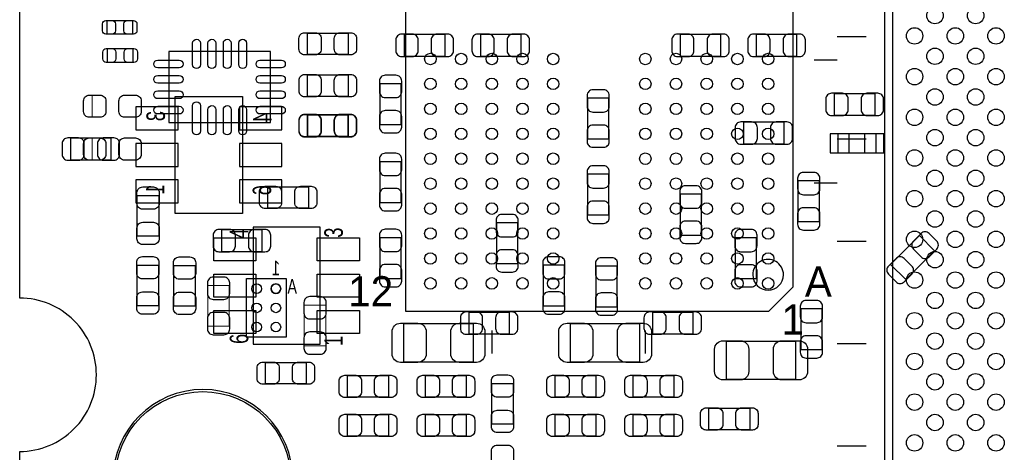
# Model space of a CAD drawing. Extents: x 0 to 67.6, y -0.1 to 51.7.
# Tile 3 of 13: x 0 to 25.7, y 18 to 29.3. Entities that reach past the tile are written whole.
import ezdxf

# ---------------------------------------------------------------- set-up
doc = ezdxf.new("R2010")
doc.units = 0
for name, color, linetype in [('BG_DESIGN_OUTLINE', 30, 'CONTINUOUS'), ('PG_ASSEMBLY_BOTTOM', 43, 'CONTINUOUS'), ('PG_ASSEMBLY_TOP', 253, 'CONTINUOUS'), ('PIN_BOTTOM', 211, 'CONTINUOUS'), ('PIN_TOP', 173, 'CONTINUOUS')]:
    doc.layers.add(name, color=color, linetype=linetype)

msp = doc.modelspace()

# ---------------------------------------------------------------- linework, layer by layer
at = {"layer": 'BG_DESIGN_OUTLINE'}
msp.add_lwpolyline([(67.59956, 21.99894, 0.414214), (65.60058, 19.99996, 0.414214), (67.59956, 18.00098), (67.59956, 0), (16.74876, 0), (16.74876, 3.50012, 0.414214), (16.25092, 4.0005, 0.414214), (15.75054, 3.50012), (15.75054, 0), (0, 0), (0, 18.00098, 0.414214), (1.99898, 19.99996, 0.414214), (0, 21.99894), (0, 51.689), (67.59956, 51.689)], format="xyb", close=True, dxfattribs=at)
at = {"layer": 'PG_ASSEMBLY_BOTTOM'}
for points in [[(10.022332, 28.865322), (10.022332, 28.305506), (11.082528, 28.305506), (11.082528, 28.865322), (10.022332, 28.865322)], [(12.003532, 28.865322), (12.003532, 28.305506), (13.063728, 28.305506), (13.063728, 28.865322), (12.003532, 28.865322)], [(18.270728, 28.305506), (18.270728, 28.865322), (17.210532, 28.865322), (17.210532, 28.305506), (18.270728, 28.305506)], [(20.251928, 28.305506), (20.251928, 28.865322), (19.191732, 28.865322), (19.191732, 28.305506), (20.251928, 28.305506)], [(9.943338, 27.585162), (9.383522, 27.585162), (9.383522, 26.524966), (9.943338, 26.524966), (9.943338, 27.585162)], [(4.05257, 24.205184), (4.05257, 27.255216), (5.80263, 27.255216), (5.80263, 24.205184), (4.05257, 24.205184)], [(15.353538, 27.207464), (14.793722, 27.207464), (14.793722, 26.147268), (15.353538, 26.147268), (15.353538, 27.207464)], [(22.28723, 26.765758), (22.28723, 27.325574), (21.227034, 27.325574), (21.227034, 26.765758), (22.28723, 26.765758)], [(7.496302, 26.772108), (7.496302, 26.212292), (8.556498, 26.212292), (8.556498, 26.772108), (7.496302, 26.772108)], [(19.921728, 26.019506), (19.921728, 26.579322), (18.861532, 26.579322), (18.861532, 26.019506), (19.921728, 26.019506)], [(22.31517, 26.279602), (21.314918, 26.279602), (21.314918, 25.77973), (22.31517, 25.77973), (22.31517, 26.279602)], [(2.384298, 25.602692), (2.384298, 26.162508), (1.324102, 26.162508), (1.324102, 25.602692), (2.384298, 25.602692)], [(9.943338, 25.553162), (9.383522, 25.553162), (9.383522, 24.492966), (9.943338, 24.492966), (9.943338, 25.553162)], [(14.793722, 24.166068), (15.353538, 24.166068), (15.353538, 25.226264), (14.793722, 25.226264), (14.793722, 24.166068)], [(20.280122, 23.991316), (20.839938, 23.991316), (20.839938, 25.051512), (20.280122, 25.051512), (20.280122, 23.991316)], [(17.767808, 24.702262), (17.207992, 24.702262), (17.207992, 23.642066), (17.767808, 23.642066), (17.767808, 24.702262)], [(12.421616, 22.89556), (12.981432, 22.89556), (12.981432, 23.955756), (12.421616, 23.955756), (12.421616, 22.89556)], [(5.261102, 23.774908), (5.261102, 23.215092), (6.321298, 23.215092), (6.321298, 23.774908), (5.261102, 23.774908)], [(23.839424, 23.229824), (23.443692, 23.625556), (22.693884, 22.875748), (23.089616, 22.480016), (23.839424, 23.229824)], [(9.943338, 23.571962), (9.383522, 23.571962), (9.383522, 22.511766), (9.943338, 22.511766), (9.943338, 23.571962)], [(18.643092, 22.507702), (19.202908, 22.507702), (19.202908, 23.567898), (18.643092, 23.567898), (18.643092, 22.507702)], [(14.199108, 22.856698), (13.639292, 22.856698), (13.639292, 21.796502), (14.199108, 21.796502), (14.199108, 22.856698)], [(15.570708, 22.831298), (15.010892, 22.831298), (15.010892, 21.771102), (15.570708, 21.771102), (15.570708, 22.831298)], [(6.941312, 20.977352), (5.911088, 20.977352), (5.911088, 22.507448), (6.941312, 22.507448), (6.941312, 20.977352)], [(12.76223, 21.065236), (12.76223, 21.625052), (11.702034, 21.625052), (11.702034, 21.065236), (12.76223, 21.065236)], [(16.485616, 21.625052), (16.485616, 21.065236), (17.545812, 21.065236), (17.545812, 21.625052), (16.485616, 21.625052)], [(20.350226, 20.654772), (20.910042, 20.654772), (20.910042, 21.714968), (20.350226, 21.714968), (20.350226, 20.654772)]]:
    msp.add_lwpolyline(points, dxfattribs=at)
at = {"layer": 'PG_ASSEMBLY_BOTTOM', "const_width": 0.024892}
for points in [[(5.461508, 22.323298), (4.901692, 22.323298), (4.901692, 21.263102), (5.461508, 21.263102), (5.461508, 22.323298)], [(7.976108, 21.815298), (7.416292, 21.815298), (7.416292, 20.755102), (7.976108, 20.755102), (7.976108, 21.815298)]]:
    msp.add_lwpolyline(points, dxfattribs=at)
at = {"layer": 'PG_ASSEMBLY_BOTTOM'}
msp.add_lwpolyline([(6.801358, 22.242526, 1.000009), (6.551168, 22.242272, 0.999991), (6.801358, 22.242526)], format="xyb", dxfattribs=at)
at = {"layer": 'PG_ASSEMBLY_TOP'}
for points in [[(23.816564, 36.967414), (51.54676, 36.967414), (51.54676, 7.967218), (22.546564, 7.967218), (22.546564, 35.697414), (23.816564, 36.967414)], [(20.152106, 36.755578), (10.05205, 36.755578), (10.05205, 21.655278), (19.517106, 21.655278), (20.152106, 22.290278), (20.152106, 36.755578)], [(2.935478, 29.234384), (2.935478, 28.874212), (2.275586, 28.874212), (2.275586, 29.234384), (2.935478, 29.234384)], [(7.496302, 28.345892), (7.496302, 28.905708), (8.556498, 28.905708), (8.556498, 28.345892), (7.496302, 28.345892)], [(22.054566, 28.808934), (21.304504, 28.808934)], [(2.946146, 28.501086), (2.946146, 28.140914), (2.286254, 28.140914), (2.286254, 28.501086), (2.946146, 28.501086)], [(3.883152, 26.572718), (6.533388, 26.572718), (6.533388, 28.422854), (3.883152, 28.422854), (3.883152, 26.572718)], [(20.702016, 28.20543), (21.301964, 28.20543)], [(7.498588, 27.254962), (7.498588, 27.814778), (8.558784, 27.814778), (8.558784, 27.254962), (7.498588, 27.254962)], [(7.498588, 26.213562), (7.498588, 26.773378), (8.558784, 26.773378), (8.558784, 26.213562), (7.498588, 26.213562)], [(22.054566, 26.141934), (21.304504, 26.141934)], [(7.525766, 24.901398), (7.525766, 24.341582), (6.46557, 24.341582), (6.46557, 24.901398), (7.525766, 24.901398)], [(20.702016, 25.005538), (21.301964, 25.005538)], [(3.62458, 23.61311), (3.064764, 23.61311), (3.064764, 24.673306), (3.62458, 24.673306), (3.62458, 23.61311)], [(7.829804, 20.795996), (7.829804, 23.846028), (6.079744, 23.846028), (6.079744, 20.795996), (7.829804, 20.795996)], [(22.054566, 23.474934), (21.304504, 23.474934)], [(3.058668, 22.858222), (3.618484, 22.858222), (3.618484, 21.798026), (3.058668, 21.798026), (3.058668, 22.858222)], [(4.016502, 22.85111), (4.576318, 22.85111), (4.576318, 21.790914), (4.016502, 21.790914), (4.016502, 22.85111)], [(11.812778, 21.33219), (11.812778, 20.331938), (10.012934, 20.331938), (10.012934, 21.33219), (11.812778, 21.33219)], [(14.35481, 20.331938), (14.35481, 21.33219), (16.154654, 21.33219), (16.154654, 20.331938), (14.35481, 20.331938)], [(12.301982, 21.155152), (12.301982, 20.555204)], [(16.301974, 21.155152), (16.301974, 20.555204)], [(20.218654, 20.87499), (20.218654, 19.874738), (18.41881, 19.874738), (18.41881, 20.87499), (20.218654, 20.87499)], [(22.054566, 20.807934), (21.304504, 20.807934)], [(6.405372, 19.760946), (6.405372, 20.320762), (7.465568, 20.320762), (7.465568, 19.760946), (6.405372, 19.760946)], [(8.546084, 19.416268), (8.546084, 19.976084), (9.60628, 19.976084), (9.60628, 19.416268), (8.546084, 19.416268)], [(11.63828, 19.976084), (11.63828, 19.416268), (10.578084, 19.416268), (10.578084, 19.976084), (11.63828, 19.976084)], [(12.301474, 19.774662), (12.86129, 19.774662), (12.86129, 18.714466), (12.301474, 18.714466), (12.301474, 19.774662)], [(13.956284, 19.416268), (13.956284, 19.976084), (15.01648, 19.976084), (15.01648, 19.416268), (13.956284, 19.416268)], [(17.04848, 19.976084), (17.04848, 19.416268), (15.988284, 19.416268), (15.988284, 19.976084), (17.04848, 19.976084)], [(19.021298, 19.126708), (19.021298, 18.566892), (17.961102, 18.566892), (17.961102, 19.126708), (19.021298, 19.126708)], [(8.546084, 18.400268), (8.546084, 18.960084), (9.60628, 18.960084), (9.60628, 18.400268), (8.546084, 18.400268)], [(11.63828, 18.960084), (11.63828, 18.400268), (10.578084, 18.400268), (10.578084, 18.960084), (11.63828, 18.960084)], [(13.956284, 18.400268), (13.956284, 18.960084), (15.01648, 18.960084), (15.01648, 18.400268), (13.956284, 18.400268)], [(17.04848, 18.960084), (17.04848, 18.400268), (15.988284, 18.400268), (15.988284, 18.960084), (17.04848, 18.960084)], [(22.054566, 18.140934), (21.304504, 18.140934)]]:
    msp.add_lwpolyline(points, dxfattribs=at)
for points, format in [([(23.246588, 8.16737), (50.846736, 8.16737, 0.414127), (51.346608, 8.667242), (51.346608, 36.26739, 0.414127), (50.846736, 36.767262), (24.016716, 36.767262), (22.746716, 35.497262), (22.746716, 8.667242, 0.414127), (23.246588, 8.16737)], "xyb"), ([(2.945384, 27.279346, 0, 0, 0), (2.945384, 26.71953, 0, 0, 0), (1.885188, 26.71953, 0.024892, 0.024892, 0), (1.885188, 27.279346, 0, 0, 0), (2.945384, 27.279346, 0, 0, 0)], "xyseb"), ([(2.945384, 26.161746, 0, 0, 0), (2.945384, 25.60193, 0, 0, 0), (1.885188, 25.60193, 0.024892, 0.024892, 0), (1.885188, 26.161746, 0, 0, 0), (2.945384, 26.161746, 0, 0, 0)], "xyseb"), ([(19.90217, 22.605492, 1.000158), (19.10207, 22.605238, 0.999842), (19.90217, 22.605492)], "xyb"), ([(7.115556, 17.27454, 1), (2.434844, 17.27454, 1), (7.115556, 17.27454)], "xyb")]:
    msp.add_lwpolyline(points, format=format, dxfattribs=at)
at = {"layer": 'PIN_BOTTOM'}
for points in [[(9.952482, 28.295346), (10.23239, 28.295346, 0.414846), (10.382504, 28.44546), (10.382504, 28.725368, 0.414846), (10.23239, 28.875482), (9.952482, 28.875482, 0.414846), (9.802368, 28.725368), (9.802368, 28.44546, 0.414846)], [(11.152378, 28.875482), (10.87247, 28.875482, 0.414846), (10.722356, 28.725368), (10.722356, 28.44546, 0.414846), (10.87247, 28.295346), (11.152378, 28.295346, 0.414846), (11.302492, 28.44546), (11.302492, 28.725368, 0.414846)], [(11.933682, 28.295346), (12.21359, 28.295346, 0.414846), (12.363704, 28.44546), (12.363704, 28.725368, 0.414846), (12.21359, 28.875482), (11.933682, 28.875482, 0.414846), (11.783568, 28.725368), (11.783568, 28.44546, 0.414846)], [(13.133578, 28.875482), (12.85367, 28.875482, 0.414846), (12.703556, 28.725368), (12.703556, 28.44546, 0.414846), (12.85367, 28.295346), (13.133578, 28.295346, 0.414846), (13.283692, 28.44546), (13.283692, 28.725368, 0.414846)], [(17.140682, 28.295346), (17.42059, 28.295346, 0.414846), (17.570704, 28.44546), (17.570704, 28.725368, 0.414846), (17.42059, 28.875482), (17.140682, 28.875482, 0.414846), (16.990568, 28.725368), (16.990568, 28.44546, 0.414846)], [(18.340578, 28.875482), (18.06067, 28.875482, 0.414846), (17.910556, 28.725368), (17.910556, 28.44546, 0.414846), (18.06067, 28.295346), (18.340578, 28.295346, 0.414846), (18.490692, 28.44546), (18.490692, 28.725368, 0.414846)], [(19.121882, 28.295346), (19.40179, 28.295346, 0.414846), (19.551904, 28.44546), (19.551904, 28.725368, 0.414846), (19.40179, 28.875482), (19.121882, 28.875482, 0.414846), (18.971768, 28.725368), (18.971768, 28.44546, 0.414846)], [(20.321778, 28.875482), (20.04187, 28.875482, 0.414846), (19.891756, 28.725368), (19.891756, 28.44546, 0.414846), (20.04187, 28.295346), (20.321778, 28.295346, 0.414846), (20.471892, 28.44546), (20.471892, 28.725368, 0.414846)], [(9.373362, 27.655012), (9.373362, 27.375104, 0.414846), (9.523476, 27.22499), (9.803384, 27.22499, 0.414846), (9.953498, 27.375104), (9.953498, 27.655012, 0.414846), (9.803384, 27.805126), (9.523476, 27.805126, 0.414846)], [(14.783562, 27.277314), (14.783562, 26.997406, 0.414846), (14.933676, 26.847292), (15.213584, 26.847292, 0.414846), (15.363698, 26.997406), (15.363698, 27.277314, 0.414846), (15.213584, 27.427428), (14.933676, 27.427428, 0.414846)], [(21.157184, 26.755598), (21.437092, 26.755598, 0.414846), (21.587206, 26.905712), (21.587206, 27.18562, 0.414846), (21.437092, 27.335734), (21.157184, 27.335734, 0.414846), (21.00707, 27.18562), (21.00707, 26.905712, 0.414846)], [(22.35708, 27.335734), (22.077172, 27.335734, 0.414846), (21.927058, 27.18562), (21.927058, 26.905712, 0.414846), (22.077172, 26.755598), (22.35708, 26.755598, 0.414846), (22.507194, 26.905712), (22.507194, 27.18562, 0.414846)], [(7.426452, 26.202132), (7.70636, 26.202132, 0.414846), (7.856474, 26.352246), (7.856474, 26.632154, 0.414846), (7.70636, 26.782268), (7.426452, 26.782268, 0.414846), (7.276338, 26.632154), (7.276338, 26.352246, 0.414846)], [(8.626348, 26.782268), (8.34644, 26.782268, 0.414846), (8.196326, 26.632154), (8.196326, 26.352246, 0.414846), (8.34644, 26.202132), (8.626348, 26.202132, 0.414846), (8.776462, 26.352246), (8.776462, 26.632154, 0.414846)], [(9.953498, 26.455116), (9.953498, 26.735024, 0.414846), (9.803384, 26.885138), (9.523476, 26.885138, 0.414846), (9.373362, 26.735024), (9.373362, 26.455116, 0.414846), (9.523476, 26.305002), (9.803384, 26.305002, 0.414846)], [(15.363698, 26.077418), (15.363698, 26.357326, 0.414846), (15.213584, 26.50744), (14.933676, 26.50744, 0.414846), (14.783562, 26.357326), (14.783562, 26.077418, 0.414846), (14.933676, 25.927304), (15.213584, 25.927304, 0.414846)], [(18.791682, 26.009346), (19.07159, 26.009346, 0.414846), (19.221704, 26.15946), (19.221704, 26.439368, 0.414846), (19.07159, 26.589482), (18.791682, 26.589482, 0.414846), (18.641568, 26.439368), (18.641568, 26.15946, 0.414846)], [(19.991578, 26.589482), (19.71167, 26.589482, 0.414846), (19.561556, 26.439368), (19.561556, 26.15946, 0.414846), (19.71167, 26.009346), (19.991578, 26.009346, 0.414846), (20.141692, 26.15946), (20.141692, 26.439368, 0.414846)], [(1.254252, 25.592532), (1.53416, 25.592532, 0.414846), (1.684274, 25.742646), (1.684274, 26.022554, 0.414846), (1.53416, 26.172668), (1.254252, 26.172668, 0.414846), (1.104138, 26.022554), (1.104138, 25.742646, 0.414846)], [(2.454148, 26.172668), (2.17424, 26.172668, 0.414846), (2.024126, 26.022554), (2.024126, 25.742646, 0.414846), (2.17424, 25.592532), (2.454148, 25.592532, 0.414846), (2.604262, 25.742646), (2.604262, 26.022554, 0.414846)], [(9.373362, 25.623012), (9.373362, 25.343104, 0.414846), (9.523476, 25.19299), (9.803384, 25.19299, 0.414846), (9.953498, 25.343104), (9.953498, 25.623012, 0.414846), (9.803384, 25.773126), (9.523476, 25.773126, 0.414846)], [(14.783562, 25.296114), (14.783562, 25.016206, 0.414846), (14.933676, 24.866092), (15.213584, 24.866092, 0.414846), (15.363698, 25.016206), (15.363698, 25.296114, 0.414846), (15.213584, 25.446228), (14.933676, 25.446228, 0.414846)], [(20.269962, 25.121362), (20.269962, 24.841454, 0.414846), (20.420076, 24.69134), (20.699984, 24.69134, 0.414846), (20.850098, 24.841454), (20.850098, 25.121362, 0.414846), (20.699984, 25.271476), (20.420076, 25.271476, 0.414846)], [(17.197832, 24.772112), (17.197832, 24.492204, 0.414846), (17.347946, 24.34209), (17.627854, 24.34209, 0.414846), (17.777968, 24.492204), (17.777968, 24.772112, 0.414846), (17.627854, 24.922226), (17.347946, 24.922226, 0.414846)], [(9.953498, 24.423116), (9.953498, 24.703024, 0.414846), (9.803384, 24.853138), (9.523476, 24.853138, 0.414846), (9.373362, 24.703024), (9.373362, 24.423116, 0.414846), (9.523476, 24.273002), (9.803384, 24.273002, 0.414846)], [(15.363698, 24.096218), (15.363698, 24.376126, 0.414846), (15.213584, 24.52624), (14.933676, 24.52624, 0.414846), (14.783562, 24.376126), (14.783562, 24.096218, 0.414846), (14.933676, 23.946104), (15.213584, 23.946104, 0.414846)], [(12.411456, 24.025606), (12.411456, 23.745698, 0.414846), (12.56157, 23.595584), (12.841478, 23.595584, 0.414846), (12.991592, 23.745698), (12.991592, 24.025606, 0.414846), (12.841478, 24.17572), (12.56157, 24.17572, 0.414846)], [(20.850098, 23.921466), (20.850098, 24.201374, 0.414846), (20.699984, 24.351488), (20.420076, 24.351488, 0.414846), (20.269962, 24.201374), (20.269962, 23.921466, 0.414846), (20.420076, 23.771352), (20.699984, 23.771352, 0.414846)], [(17.777968, 23.572216), (17.777968, 23.852124, 0.414846), (17.627854, 24.002238), (17.347946, 24.002238, 0.414846), (17.197832, 23.852124), (17.197832, 23.572216, 0.414846), (17.347946, 23.422102), (17.627854, 23.422102, 0.414846)], [(5.191252, 23.204932), (5.47116, 23.204932, 0.414846), (5.621274, 23.355046), (5.621274, 23.634954, 0.414846), (5.47116, 23.785068), (5.191252, 23.785068, 0.414846), (5.041138, 23.634954), (5.041138, 23.355046, 0.414846)], [(6.391148, 23.785068), (6.11124, 23.785068, 0.414846), (5.961126, 23.634954), (5.961126, 23.355046, 0.414846), (6.11124, 23.204932), (6.391148, 23.204932, 0.414846), (6.541262, 23.355046), (6.541262, 23.634954, 0.414846)], [(9.373362, 23.641812), (9.373362, 23.361904, 0.414846), (9.523476, 23.21179), (9.803384, 23.21179, 0.414846), (9.953498, 23.361904), (9.953498, 23.641812, 0.414846), (9.803384, 23.791926), (9.523476, 23.791926, 0.414846)], [(18.632932, 23.637748), (18.632932, 23.35784, 0.414846), (18.783046, 23.207726), (19.062954, 23.207726, 0.414846), (19.213068, 23.35784), (19.213068, 23.637748, 0.414846), (19.062954, 23.787862), (18.783046, 23.787862, 0.414846)], [(23.485856, 23.682198), (23.28799, 23.484332, 0.415009), (23.28799, 23.271988), (23.485856, 23.074122, 0.415009), (23.6982, 23.074122), (23.896066, 23.271988, 0.415009), (23.896066, 23.484332), (23.6982, 23.682198, 0.415009)], [(12.991592, 22.82571), (12.991592, 23.105618, 0.414846), (12.841478, 23.255732), (12.56157, 23.255732, 0.414846), (12.411456, 23.105618), (12.411456, 22.82571, 0.414846), (12.56157, 22.675596), (12.841478, 22.675596, 0.414846)], [(9.953498, 22.441916), (9.953498, 22.721824, 0.414846), (9.803384, 22.871938), (9.523476, 22.871938, 0.414846), (9.373362, 22.721824), (9.373362, 22.441916, 0.414846), (9.523476, 22.291802), (9.803384, 22.291802, 0.414846)], [(13.629132, 22.926548), (13.629132, 22.64664, 0.414846), (13.779246, 22.496526), (14.059154, 22.496526, 0.414846), (14.209268, 22.64664), (14.209268, 22.926548, 0.414846), (14.059154, 23.076662), (13.779246, 23.076662, 0.414846)], [(15.000732, 22.901148), (15.000732, 22.62124, 0.414846), (15.150846, 22.471126), (15.430754, 22.471126, 0.414846), (15.580868, 22.62124), (15.580868, 22.901148, 0.414846), (15.430754, 23.051262), (15.150846, 23.051262, 0.414846)], [(19.213068, 22.437852), (19.213068, 22.71776, 0.414846), (19.062954, 22.867874), (18.783046, 22.867874, 0.414846), (18.632932, 22.71776), (18.632932, 22.437852, 0.414846), (18.783046, 22.287738), (19.062954, 22.287738, 0.414846)], [(23.047452, 22.423374), (23.245318, 22.62124, 0.415009), (23.245318, 22.833584), (23.047452, 23.03145, 0.415009), (22.835108, 23.03145), (22.637242, 22.833584, 0.415009), (22.637242, 22.62124), (22.835108, 22.423374, 0.415009)], [(4.891532, 22.393148), (4.891532, 22.11324, 0.414846), (5.041646, 21.963126), (5.321554, 21.963126, 0.414846), (5.471668, 22.11324), (5.471668, 22.393148, 0.414846), (5.321554, 22.543262), (5.041646, 22.543262, 0.414846)], [(14.209268, 21.726652), (14.209268, 22.00656, 0.414846), (14.059154, 22.156674), (13.779246, 22.156674, 0.414846), (13.629132, 22.00656), (13.629132, 21.726652, 0.414846), (13.779246, 21.576538), (14.059154, 21.576538, 0.414846)], [(15.580868, 21.701252), (15.580868, 21.98116, 0.414846), (15.430754, 22.131274), (15.150846, 22.131274, 0.414846), (15.000732, 21.98116), (15.000732, 21.701252, 0.414846), (15.150846, 21.551138), (15.430754, 21.551138, 0.414846)], [(7.406132, 21.885148), (7.406132, 21.60524, 0.414846), (7.556246, 21.455126), (7.836154, 21.455126, 0.414846), (7.986268, 21.60524), (7.986268, 21.885148, 0.414846), (7.836154, 22.035262), (7.556246, 22.035262, 0.414846)], [(20.340066, 21.784818), (20.340066, 21.50491, 0.414846), (20.49018, 21.354796), (20.770088, 21.354796, 0.414846), (20.920202, 21.50491), (20.920202, 21.784818, 0.414846), (20.770088, 21.934932), (20.49018, 21.934932, 0.414846)], [(5.471668, 21.193252), (5.471668, 21.47316, 0.414846), (5.321554, 21.623274), (5.041646, 21.623274, 0.414846), (4.891532, 21.47316), (4.891532, 21.193252, 0.414846), (5.041646, 21.043138), (5.321554, 21.043138, 0.414846)], [(11.632184, 21.055076), (11.912092, 21.055076, 0.414846), (12.062206, 21.20519), (12.062206, 21.485098, 0.414846), (11.912092, 21.635212), (11.632184, 21.635212, 0.414846), (11.48207, 21.485098), (11.48207, 21.20519, 0.414846)], [(12.83208, 21.635212), (12.552172, 21.635212, 0.414846), (12.402058, 21.485098), (12.402058, 21.20519, 0.414846), (12.552172, 21.055076), (12.83208, 21.055076, 0.414846), (12.982194, 21.20519), (12.982194, 21.485098, 0.414846)], [(16.415766, 21.055076), (16.695674, 21.055076, 0.414846), (16.845788, 21.20519), (16.845788, 21.485098, 0.414846), (16.695674, 21.635212), (16.415766, 21.635212, 0.414846), (16.265652, 21.485098), (16.265652, 21.20519, 0.414846)], [(17.615662, 21.635212), (17.335754, 21.635212, 0.414846), (17.18564, 21.485098), (17.18564, 21.20519, 0.414846), (17.335754, 21.055076), (17.615662, 21.055076, 0.414846), (17.765776, 21.20519), (17.765776, 21.485098, 0.414846)], [(7.986268, 20.685252), (7.986268, 20.96516, 0.414846), (7.836154, 21.115274), (7.556246, 21.115274, 0.414846), (7.406132, 20.96516), (7.406132, 20.685252, 0.414846), (7.556246, 20.535138), (7.836154, 20.535138, 0.414846)], [(20.920202, 20.584922), (20.920202, 20.86483, 0.414846), (20.770088, 21.014944), (20.49018, 21.014944, 0.414846), (20.340066, 20.86483), (20.340066, 20.584922, 0.414846), (20.49018, 20.434808), (20.770088, 20.434808, 0.414846)]]:
    msp.add_lwpolyline(points, format="xyb", close=True, dxfattribs=at)
for points in [[(3.027553, 26.380186), (4.127627, 26.380186), (4.127627, 26.980134), (3.027553, 26.980134)], [(5.727573, 26.380186), (6.827647, 26.380186), (6.827647, 26.980134), (5.727573, 26.980134)], [(21.114893, 25.779603), (21.615019, 25.779603), (21.615019, 26.279729), (21.114893, 26.279729)], [(22.015069, 25.779603), (22.515195, 25.779603), (22.515195, 26.279729), (22.015069, 26.279729)], [(3.027553, 25.430226), (4.127627, 25.430226), (4.127627, 26.030174), (3.027553, 26.030174)], [(5.727573, 25.430226), (6.827647, 25.430226), (6.827647, 26.030174), (5.727573, 26.030174)], [(3.027553, 24.480266), (4.127627, 24.480266), (4.127627, 25.080214), (3.027553, 25.080214)], [(5.727573, 24.480266), (6.827647, 24.480266), (6.827647, 25.080214), (5.727573, 25.080214)]]:
    msp.add_lwpolyline(points, close=True, dxfattribs=at)
for centre, radius in [((6.176264, 22.242526), 0.124968), ((6.676136, 22.242526), 0.124968), ((6.176264, 21.7424), 0.124968), ((6.676136, 21.7424), 0.124968), ((6.176264, 21.242274), 0.124968), ((6.676136, 21.242274), 0.124968), ((4.7752, 17.27454), 2.286)]:
    msp.add_circle(centre, radius, dxfattribs=at)
at = {"layer": 'PIN_TOP'}
for points in [[(2.245614, 29.234384), (2.405634, 29.234384, -0.413587), (2.49555, 29.144214), (2.49555, 28.964382, -0.413587), (2.405634, 28.874212), (2.245614, 28.874212, -0.413587), (2.155698, 28.964382), (2.155698, 29.144214, -0.413587)], [(2.96545, 28.874212), (2.80543, 28.874212, -0.413587), (2.715514, 28.964382), (2.715514, 29.144214, -0.413587), (2.80543, 29.234384), (2.96545, 29.234384, -0.413587), (3.055366, 29.144214), (3.055366, 28.964382, -0.413587)], [(4.709922, 28.64231), (4.709922, 28.08351, -1), (4.506722, 28.08351), (4.506722, 28.64231, -1)], [(5.109972, 28.64231), (5.109972, 28.08351, -1), (4.906772, 28.08351), (4.906772, 28.64231, -1)], [(5.509768, 28.64231), (5.509768, 28.08351, -1), (5.306568, 28.08351), (5.306568, 28.64231, -1)], [(5.909818, 28.64231), (5.909818, 28.08351, -1), (5.706618, 28.08351), (5.706618, 28.64231, -1)], [(7.426452, 28.915868), (7.70636, 28.915868, -0.414846), (7.856474, 28.765754), (7.856474, 28.485846, -0.414846), (7.70636, 28.335732), (7.426452, 28.335732, -0.414846), (7.276338, 28.485846), (7.276338, 28.765754, -0.414846)], [(8.626348, 28.335732), (8.34644, 28.335732, -0.414846), (8.196326, 28.485846), (8.196326, 28.765754, -0.414846), (8.34644, 28.915868), (8.626348, 28.915868, -0.414846), (8.776462, 28.765754), (8.776462, 28.485846, -0.414846)], [(2.256282, 28.501086), (2.416302, 28.501086, -0.413587), (2.506218, 28.410916), (2.506218, 28.231084, -0.413587), (2.416302, 28.140914), (2.256282, 28.140914, -0.413587), (2.166366, 28.231084), (2.166366, 28.410916, -0.413587)], [(2.976118, 28.140914), (2.816098, 28.140914, -0.413587), (2.726182, 28.231084), (2.726182, 28.410916, -0.413587), (2.816098, 28.501086), (2.976118, 28.501086, -0.413587), (3.066034, 28.410916), (3.066034, 28.231084, -0.413587)], [(4.155186, 27.996134), (3.596386, 27.996134, -1), (3.596386, 28.199334), (4.155186, 28.199334, -1)], [(6.820154, 27.996134), (6.261354, 27.996134, -1), (6.261354, 28.199334), (6.820154, 28.199334, -1)], [(4.155186, 27.596084), (3.596386, 27.596084, -1), (3.596386, 27.799284), (4.155186, 27.799284, -1)], [(6.820154, 27.596084), (6.261354, 27.596084, -1), (6.261354, 27.799284), (6.820154, 27.799284, -1)], [(7.428738, 27.824938), (7.708646, 27.824938, -0.414846), (7.85876, 27.674824), (7.85876, 27.394916, -0.414846), (7.708646, 27.244802), (7.428738, 27.244802, -0.414846), (7.278624, 27.394916), (7.278624, 27.674824, -0.414846)], [(8.628634, 27.244802), (8.348726, 27.244802, -0.414846), (8.198612, 27.394916), (8.198612, 27.674824, -0.414846), (8.348726, 27.824938), (8.628634, 27.824938, -0.414846), (8.778748, 27.674824), (8.778748, 27.394916, -0.414846)], [(1.815338, 27.289506), (2.095246, 27.289506, -0.414846), (2.24536, 27.139392), (2.24536, 26.859484, -0.414846), (2.095246, 26.70937), (1.815338, 26.70937, -0.414846), (1.665224, 26.859484), (1.665224, 27.139392, -0.414846)], [(3.015234, 26.70937), (2.735326, 26.70937, -0.414846), (2.585212, 26.859484), (2.585212, 27.139392, -0.414846), (2.735326, 27.289506), (3.015234, 27.289506, -0.414846), (3.165348, 27.139392), (3.165348, 26.859484, -0.414846)], [(4.155186, 27.196288), (3.596386, 27.196288, -1), (3.596386, 27.399488), (4.155186, 27.399488, -1)], [(6.820154, 27.196288), (6.261354, 27.196288, -1), (6.261354, 27.399488), (6.820154, 27.399488, -1)], [(4.155186, 26.796238), (3.596386, 26.796238, -1), (3.596386, 26.999438), (4.155186, 26.999438, -1)], [(4.709922, 27.013662), (4.709922, 26.353262, -1), (4.506722, 26.353262), (4.506722, 27.013662, -1)], [(5.109972, 26.912062), (5.109972, 26.353262, -1), (4.906772, 26.353262), (4.906772, 26.912062, -1)], [(5.509768, 26.912062), (5.509768, 26.353262, -1), (5.306568, 26.353262), (5.306568, 26.912062, -1)], [(5.909818, 26.912062), (5.909818, 26.353262, -1), (5.706618, 26.353262), (5.706618, 26.912062, -1)], [(6.820154, 26.796238), (6.261354, 26.796238, -1), (6.261354, 26.999438), (6.820154, 26.999438, -1)], [(7.428738, 26.783538), (7.708646, 26.783538, -0.414846), (7.85876, 26.633424), (7.85876, 26.353516, -0.414846), (7.708646, 26.203402), (7.428738, 26.203402, -0.414846), (7.278624, 26.353516), (7.278624, 26.633424, -0.414846)], [(8.628634, 26.203402), (8.348726, 26.203402, -0.414846), (8.198612, 26.353516), (8.198612, 26.633424, -0.414846), (8.348726, 26.783538), (8.628634, 26.783538, -0.414846), (8.778748, 26.633424), (8.778748, 26.353516, -0.414846)], [(1.815338, 26.171906), (2.095246, 26.171906, -0.414846), (2.24536, 26.021792), (2.24536, 25.741884, -0.414846), (2.095246, 25.59177), (1.815338, 25.59177, -0.414846), (1.665224, 25.741884), (1.665224, 26.021792, -0.414846)], [(3.015234, 25.59177), (2.735326, 25.59177, -0.414846), (2.585212, 25.741884), (2.585212, 26.021792, -0.414846), (2.735326, 26.171906), (3.015234, 26.171906, -0.414846), (3.165348, 26.021792), (3.165348, 25.741884, -0.414846)], [(3.63474, 24.743156), (3.63474, 24.463248, -0.414846), (3.484626, 24.313134), (3.204718, 24.313134, -0.414846), (3.054604, 24.463248), (3.054604, 24.743156, -0.414846), (3.204718, 24.89327), (3.484626, 24.89327, -0.414846)], [(6.39572, 24.911558), (6.675628, 24.911558, -0.414846), (6.825742, 24.761444), (6.825742, 24.481536, -0.414846), (6.675628, 24.331422), (6.39572, 24.331422, -0.414846), (6.245606, 24.481536), (6.245606, 24.761444, -0.414846)], [(7.595616, 24.331422), (7.315708, 24.331422, -0.414846), (7.165594, 24.481536), (7.165594, 24.761444, -0.414846), (7.315708, 24.911558), (7.595616, 24.911558, -0.414846), (7.74573, 24.761444), (7.74573, 24.481536, -0.414846)], [(3.054604, 23.54326), (3.054604, 23.823168, -0.414846), (3.204718, 23.973282), (3.484626, 23.973282, -0.414846), (3.63474, 23.823168), (3.63474, 23.54326, -0.414846), (3.484626, 23.393146), (3.204718, 23.393146, -0.414846)], [(3.628644, 22.928072), (3.628644, 22.648164, -0.414846), (3.47853, 22.49805), (3.198622, 22.49805, -0.414846), (3.048508, 22.648164), (3.048508, 22.928072, -0.414846), (3.198622, 23.078186), (3.47853, 23.078186, -0.414846)], [(4.586478, 22.92096), (4.586478, 22.641052, -0.414846), (4.436364, 22.490938), (4.156456, 22.490938, -0.414846), (4.006342, 22.641052), (4.006342, 22.92096, -0.414846), (4.156456, 23.071074), (4.436364, 23.071074, -0.414846)], [(3.048508, 21.728176), (3.048508, 22.008084, -0.414846), (3.198622, 22.158198), (3.47853, 22.158198, -0.414846), (3.628644, 22.008084), (3.628644, 21.728176, -0.414846), (3.47853, 21.578062), (3.198622, 21.578062, -0.414846)], [(4.006342, 21.721064), (4.006342, 22.000972, -0.414846), (4.156456, 22.151086), (4.436364, 22.151086, -0.414846), (4.586478, 22.000972), (4.586478, 21.721064, -0.414846), (4.436364, 21.57095), (4.156456, 21.57095, -0.414846)], [(9.922764, 21.342096), (10.372852, 21.342096, -0.414414), (10.592816, 21.122132), (10.592816, 20.541996, -0.414414), (10.372852, 20.322032), (9.922764, 20.322032, -0.414414), (9.7028, 20.541996), (9.7028, 21.122132, -0.414414)], [(11.902948, 20.322032), (11.45286, 20.322032, -0.414414), (11.232896, 20.541996), (11.232896, 21.122132, -0.414414), (11.45286, 21.342096), (11.902948, 21.342096, -0.414414), (12.122912, 21.122132), (12.122912, 20.541996, -0.414414)], [(14.26464, 21.342096), (14.714728, 21.342096, -0.414414), (14.934692, 21.122132), (14.934692, 20.541996, -0.414414), (14.714728, 20.322032), (14.26464, 20.322032, -0.414414), (14.044676, 20.541996), (14.044676, 21.122132, -0.414414)], [(16.244824, 20.322032), (15.794736, 20.322032, -0.414414), (15.574772, 20.541996), (15.574772, 21.122132, -0.414414), (15.794736, 21.342096), (16.244824, 21.342096, -0.414414), (16.464788, 21.122132), (16.464788, 20.541996, -0.414414)], [(18.32864, 20.884896), (18.778728, 20.884896, -0.414414), (18.998692, 20.664932), (18.998692, 20.084796, -0.414414), (18.778728, 19.864832), (18.32864, 19.864832, -0.414414), (18.108676, 20.084796), (18.108676, 20.664932, -0.414414)], [(20.308824, 19.864832), (19.858736, 19.864832, -0.414414), (19.638772, 20.084796), (19.638772, 20.664932, -0.414414), (19.858736, 20.884896), (20.308824, 20.884896, -0.414414), (20.528788, 20.664932), (20.528788, 20.084796, -0.414414)], [(6.335522, 20.330922), (6.61543, 20.330922, -0.414846), (6.765544, 20.180808), (6.765544, 19.9009, -0.414846), (6.61543, 19.750786), (6.335522, 19.750786, -0.414846), (6.185408, 19.9009), (6.185408, 20.180808, -0.414846)], [(7.535418, 19.750786), (7.25551, 19.750786, -0.414846), (7.105396, 19.9009), (7.105396, 20.180808, -0.414846), (7.25551, 20.330922), (7.535418, 20.330922, -0.414846), (7.685532, 20.180808), (7.685532, 19.9009, -0.414846)], [(8.476234, 19.986244), (8.756142, 19.986244, -0.414846), (8.906256, 19.83613), (8.906256, 19.556222, -0.414846), (8.756142, 19.406108), (8.476234, 19.406108, -0.414846), (8.32612, 19.556222), (8.32612, 19.83613, -0.414846)], [(9.67613, 19.406108), (9.396222, 19.406108, -0.414846), (9.246108, 19.556222), (9.246108, 19.83613, -0.414846), (9.396222, 19.986244), (9.67613, 19.986244, -0.414846), (9.826244, 19.83613), (9.826244, 19.556222, -0.414846)], [(10.508234, 19.986244), (10.788142, 19.986244, -0.414846), (10.938256, 19.83613), (10.938256, 19.556222, -0.414846), (10.788142, 19.406108), (10.508234, 19.406108, -0.414846), (10.35812, 19.556222), (10.35812, 19.83613, -0.414846)], [(11.70813, 19.406108), (11.428222, 19.406108, -0.414846), (11.278108, 19.556222), (11.278108, 19.83613, -0.414846), (11.428222, 19.986244), (11.70813, 19.986244, -0.414846), (11.858244, 19.83613), (11.858244, 19.556222, -0.414846)], [(12.87145, 19.844512), (12.87145, 19.564604, -0.414846), (12.721336, 19.41449), (12.441428, 19.41449, -0.414846), (12.291314, 19.564604), (12.291314, 19.844512, -0.414846), (12.441428, 19.994626), (12.721336, 19.994626, -0.414846)], [(13.886434, 19.986244), (14.166342, 19.986244, -0.414846), (14.316456, 19.83613), (14.316456, 19.556222, -0.414846), (14.166342, 19.406108), (13.886434, 19.406108, -0.414846), (13.73632, 19.556222), (13.73632, 19.83613, -0.414846)], [(15.08633, 19.406108), (14.806422, 19.406108, -0.414846), (14.656308, 19.556222), (14.656308, 19.83613, -0.414846), (14.806422, 19.986244), (15.08633, 19.986244, -0.414846), (15.236444, 19.83613), (15.236444, 19.556222, -0.414846)], [(15.918434, 19.986244), (16.198342, 19.986244, -0.414846), (16.348456, 19.83613), (16.348456, 19.556222, -0.414846), (16.198342, 19.406108), (15.918434, 19.406108, -0.414846), (15.76832, 19.556222), (15.76832, 19.83613, -0.414846)], [(17.11833, 19.406108), (16.838422, 19.406108, -0.414846), (16.688308, 19.556222), (16.688308, 19.83613, -0.414846), (16.838422, 19.986244), (17.11833, 19.986244, -0.414846), (17.268444, 19.83613), (17.268444, 19.556222, -0.414846)], [(12.291314, 18.644616), (12.291314, 18.924524, -0.414846), (12.441428, 19.074638), (12.721336, 19.074638, -0.414846), (12.87145, 18.924524), (12.87145, 18.644616, -0.414846), (12.721336, 18.494502), (12.441428, 18.494502, -0.414846)], [(17.891252, 19.136868), (18.17116, 19.136868, -0.414846), (18.321274, 18.986754), (18.321274, 18.706846, -0.414846), (18.17116, 18.556732), (17.891252, 18.556732, -0.414846), (17.741138, 18.706846), (17.741138, 18.986754, -0.414846)], [(19.091148, 18.556732), (18.81124, 18.556732, -0.414846), (18.661126, 18.706846), (18.661126, 18.986754, -0.414846), (18.81124, 19.136868), (19.091148, 19.136868, -0.414846), (19.241262, 18.986754), (19.241262, 18.706846, -0.414846)], [(8.476234, 18.970244), (8.756142, 18.970244, -0.414846), (8.906256, 18.82013), (8.906256, 18.540222, -0.414846), (8.756142, 18.390108), (8.476234, 18.390108, -0.414846), (8.32612, 18.540222), (8.32612, 18.82013, -0.414846)], [(9.67613, 18.390108), (9.396222, 18.390108, -0.414846), (9.246108, 18.540222), (9.246108, 18.82013, -0.414846), (9.396222, 18.970244), (9.67613, 18.970244, -0.414846), (9.826244, 18.82013), (9.826244, 18.540222, -0.414846)], [(10.508234, 18.970244), (10.788142, 18.970244, -0.414846), (10.938256, 18.82013), (10.938256, 18.540222, -0.414846), (10.788142, 18.390108), (10.508234, 18.390108, -0.414846), (10.35812, 18.540222), (10.35812, 18.82013, -0.414846)], [(11.70813, 18.390108), (11.428222, 18.390108, -0.414846), (11.278108, 18.540222), (11.278108, 18.82013, -0.414846), (11.428222, 18.970244), (11.70813, 18.970244, -0.414846), (11.858244, 18.82013), (11.858244, 18.540222, -0.414846)], [(13.886434, 18.970244), (14.166342, 18.970244, -0.414846), (14.316456, 18.82013), (14.316456, 18.540222, -0.414846), (14.166342, 18.390108), (13.886434, 18.390108, -0.414846), (13.73632, 18.540222), (13.73632, 18.82013, -0.414846)], [(15.08633, 18.390108), (14.806422, 18.390108, -0.414846), (14.656308, 18.540222), (14.656308, 18.82013, -0.414846), (14.806422, 18.970244), (15.08633, 18.970244, -0.414846), (15.236444, 18.82013), (15.236444, 18.540222, -0.414846)], [(15.918434, 18.970244), (16.198342, 18.970244, -0.414846), (16.348456, 18.82013), (16.348456, 18.540222, -0.414846), (16.198342, 18.390108), (15.918434, 18.390108, -0.414846), (15.76832, 18.540222), (15.76832, 18.82013, -0.414846)], [(17.11833, 18.390108), (16.838422, 18.390108, -0.414846), (16.688308, 18.540222), (16.688308, 18.82013, -0.414846), (16.838422, 18.970244), (17.11833, 18.970244, -0.414846), (17.268444, 18.82013), (17.268444, 18.540222, -0.414846)], [(12.87145, 18.015712), (12.87145, 17.735804, -0.414846), (12.721336, 17.58569), (12.441428, 17.58569, -0.414846), (12.291314, 17.735804), (12.291314, 18.015712, -0.414846), (12.441428, 18.165826), (12.721336, 18.165826, -0.414846)]]:
    msp.add_lwpolyline(points, format="xyb", close=True, dxfattribs=at)
for points in [[(6.154801, 22.970998), (5.054727, 22.970998), (5.054727, 23.570946), (6.154801, 23.570946)], [(8.854821, 22.970998), (7.754747, 22.970998), (7.754747, 23.570946), (8.854821, 23.570946)], [(6.154801, 22.021038), (5.054727, 22.021038), (5.054727, 22.620986), (6.154801, 22.620986)], [(8.854821, 22.021038), (7.754747, 22.021038), (7.754747, 22.620986), (8.854821, 22.620986)], [(6.154801, 21.071078), (5.054727, 21.071078), (5.054727, 21.671026), (6.154801, 21.671026)], [(8.854821, 21.071078), (7.754747, 21.071078), (7.754747, 21.671026), (8.854821, 21.671026)]]:
    msp.add_lwpolyline(points, close=True, dxfattribs=at)
for centre, radius in [((23.849076, 29.361638), 0.21463), ((24.90978, 29.361638), 0.21463), ((23.318724, 28.831286), 0.21463), ((24.379428, 28.831286), 0.21463), ((25.440132, 28.831286), 0.21463), ((23.849076, 28.300934), 0.21463), ((24.90978, 28.300934), 0.21463), ((10.702036, 28.230322), 0.149987), ((11.502136, 28.230322), 0.149987), ((12.301982, 28.230322), 0.149987), ((13.102082, 28.230322), 0.149987), ((13.902182, 28.230322), 0.149987), ((16.301974, 28.230322), 0.149987), ((17.102074, 28.230322), 0.149987), ((17.902174, 28.230322), 0.149987), ((18.70202, 28.230322), 0.149987), ((19.50212, 28.230322), 0.149987), ((23.318724, 27.770582), 0.21463), ((24.379428, 27.770582), 0.21463), ((25.440132, 27.770582), 0.21463), ((10.702036, 27.580336), 0.149987), ((11.502136, 27.580336), 0.149987), ((12.301982, 27.580336), 0.149987), ((13.102082, 27.580336), 0.149987), ((13.902182, 27.580336), 0.149987), ((16.301974, 27.580336), 0.149987), ((17.102074, 27.580336), 0.149987), ((17.902174, 27.580336), 0.149987), ((18.70202, 27.580336), 0.149987), ((19.50212, 27.580336), 0.149987), ((23.849076, 27.24023), 0.21463), ((24.90978, 27.24023), 0.21463), ((10.702036, 26.93035), 0.149987), ((11.502136, 26.93035), 0.149987), ((12.301982, 26.93035), 0.149987), ((13.102082, 26.93035), 0.149987), ((13.902182, 26.93035), 0.149987), ((16.301974, 26.93035), 0.149987), ((17.102074, 26.93035), 0.149987), ((17.902174, 26.93035), 0.149987), ((18.70202, 26.93035), 0.149987), ((19.50212, 26.93035), 0.149987), ((23.318724, 26.709878), 0.21463), ((24.379428, 26.709878), 0.21463), ((25.440132, 26.709878), 0.21463), ((10.702036, 26.280364), 0.149987), ((11.502136, 26.280364), 0.149987), ((12.301982, 26.280364), 0.149987), ((13.102082, 26.280364), 0.149987), ((13.902182, 26.280364), 0.149987), ((16.301974, 26.280364), 0.149987), ((17.102074, 26.280364), 0.149987), ((17.902174, 26.280364), 0.149987), ((18.70202, 26.280364), 0.149987), ((19.50212, 26.280364), 0.149987), ((23.849076, 26.179526), 0.21463), ((24.90978, 26.179526), 0.21463), ((10.702036, 25.630378), 0.149987), ((11.502136, 25.630378), 0.149987), ((12.301982, 25.630378), 0.149987), ((13.102082, 25.630378), 0.149987), ((13.902182, 25.630378), 0.149987), ((16.301974, 25.630378), 0.149987), ((17.102074, 25.630378), 0.149987), ((17.902174, 25.630378), 0.149987), ((18.70202, 25.630378), 0.149987), ((19.50212, 25.630378), 0.149987), ((23.318724, 25.649428), 0.21463), ((24.379428, 25.649428), 0.21463), ((25.440132, 25.649428), 0.21463), ((23.849076, 25.118822), 0.21463), ((24.90978, 25.118822), 0.21463), ((10.702036, 24.980392), 0.149987), ((11.502136, 24.980392), 0.149987), ((12.301982, 24.980392), 0.149987), ((13.102082, 24.980392), 0.149987), ((13.902182, 24.980392), 0.149987), ((16.301974, 24.980392), 0.149987), ((17.102074, 24.980392), 0.149987), ((17.902174, 24.980392), 0.149987), ((18.70202, 24.980392), 0.149987), ((19.50212, 24.980392), 0.149987), ((23.318724, 24.588724), 0.21463), ((24.379428, 24.588724), 0.21463), ((25.440132, 24.588724), 0.21463), ((10.702036, 24.330406), 0.149987), ((11.502136, 24.330406), 0.149987), ((12.301982, 24.330406), 0.149987), ((13.102082, 24.330406), 0.149987), ((13.902182, 24.330406), 0.149987), ((16.301974, 24.330406), 0.149987), ((17.102074, 24.330406), 0.149987), ((17.902174, 24.330406), 0.149987), ((18.70202, 24.330406), 0.149987), ((19.50212, 24.330406), 0.149987), ((23.849076, 24.058372), 0.21463), ((24.90978, 24.058372), 0.21463), ((10.702036, 23.68042), 0.149987), ((11.502136, 23.68042), 0.149987), ((12.301982, 23.68042), 0.149987), ((13.102082, 23.68042), 0.149987), ((13.902182, 23.68042), 0.149987), ((16.301974, 23.68042), 0.149987), ((17.102074, 23.68042), 0.149987), ((17.902174, 23.68042), 0.149987), ((18.70202, 23.68042), 0.149987), ((19.50212, 23.68042), 0.149987), ((23.318724, 23.52802), 0.21463), ((24.379428, 23.52802), 0.21463), ((25.440132, 23.52802), 0.21463), ((10.702036, 23.030434), 0.149987), ((11.502136, 23.030434), 0.149987), ((12.301982, 23.030434), 0.149987), ((13.102082, 23.030434), 0.149987), ((13.902182, 23.030434), 0.149987), ((16.301974, 23.030434), 0.149987), ((17.102074, 23.030434), 0.149987), ((17.902174, 23.030434), 0.149987), ((18.70202, 23.030434), 0.149987), ((19.50212, 23.030434), 0.149987), ((23.849076, 22.997668), 0.21463), ((24.90978, 22.997668), 0.21463), ((23.318724, 22.467316), 0.21463), ((24.379428, 22.467316), 0.21463), ((25.440132, 22.467316), 0.21463), ((10.702036, 22.380448), 0.149987), ((11.502136, 22.380448), 0.149987), ((12.301982, 22.380448), 0.149987), ((13.102082, 22.380448), 0.149987), ((13.902182, 22.380448), 0.149987), ((16.301974, 22.380448), 0.149987), ((17.102074, 22.380448), 0.149987), ((17.902174, 22.380448), 0.149987), ((18.70202, 22.380448), 0.149987), ((19.50212, 22.380448), 0.149987), ((23.849076, 21.936964), 0.21463), ((24.90978, 21.936964), 0.21463), ((23.318724, 21.406612), 0.21463), ((24.379428, 21.406612), 0.21463), ((25.440132, 21.406612), 0.21463), ((23.849076, 20.87626), 0.21463), ((24.90978, 20.87626), 0.21463), ((23.318724, 20.345908), 0.21463), ((24.379428, 20.345908), 0.21463), ((25.440132, 20.345908), 0.21463), ((23.849076, 19.81581), 0.21463), ((24.90978, 19.81581), 0.21463), ((4.7752, 17.27454), 2.286), ((23.318724, 19.285204), 0.21463), ((24.379428, 19.285204), 0.21463), ((25.440132, 19.285204), 0.21463), ((23.849076, 18.755106), 0.21463), ((24.90978, 18.755106), 0.21463), ((23.318724, 18.224754), 0.21463), ((24.379428, 18.224754), 0.21463), ((25.440132, 18.224754), 0.21463)]:
    msp.add_circle(centre, radius, dxfattribs=at)

# ---------------------------------------------------------------- texts
at = {"layer": 'PG_ASSEMBLY_BOTTOM', "text_generation_flag": 2, "width": 0.736842}
for s, p in [('3', (3.7846, 26.8732)), ('4', (6.5659, 26.8351)), ('1', (3.7719, 24.9682)), ('6', (6.5532, 24.9428))]:
    msp.add_text(s, height=0.4826, rotation=90, dxfattribs=at).set_placement(p)
at = {"layer": 'PG_ASSEMBLY_BOTTOM', "text_generation_flag": 2, "width": 0.733333}
for s, p in [('1', (6.7818, 22.5933)), ('A', (7.2263, 22.1107))]:
    msp.add_text(s, height=0.381, dxfattribs=at).set_placement(p)
at = {"layer": 'PG_ASSEMBLY_TOP', "width": 0.736842}
for s, p in [('4', (5.9563, 23.5458)), ('3', (8.4201, 23.5712)), ('6', (5.9563, 20.8026)), ('1', (8.4201, 20.7518))]:
    msp.add_text(s, height=0.4826, rotation=90, dxfattribs=at).set_placement(p)
at = {"layer": 'PG_ASSEMBLY_TOP'}
for s, p in [('12', (8.5598, 21.7805)), ('A', (20.4597, 22.0345)), ('1', (19.8501, 21.0439))]:
    msp.add_text(s, height=0.7874, dxfattribs=at).set_placement(p)

doc.saveas('drawing.dxf')
